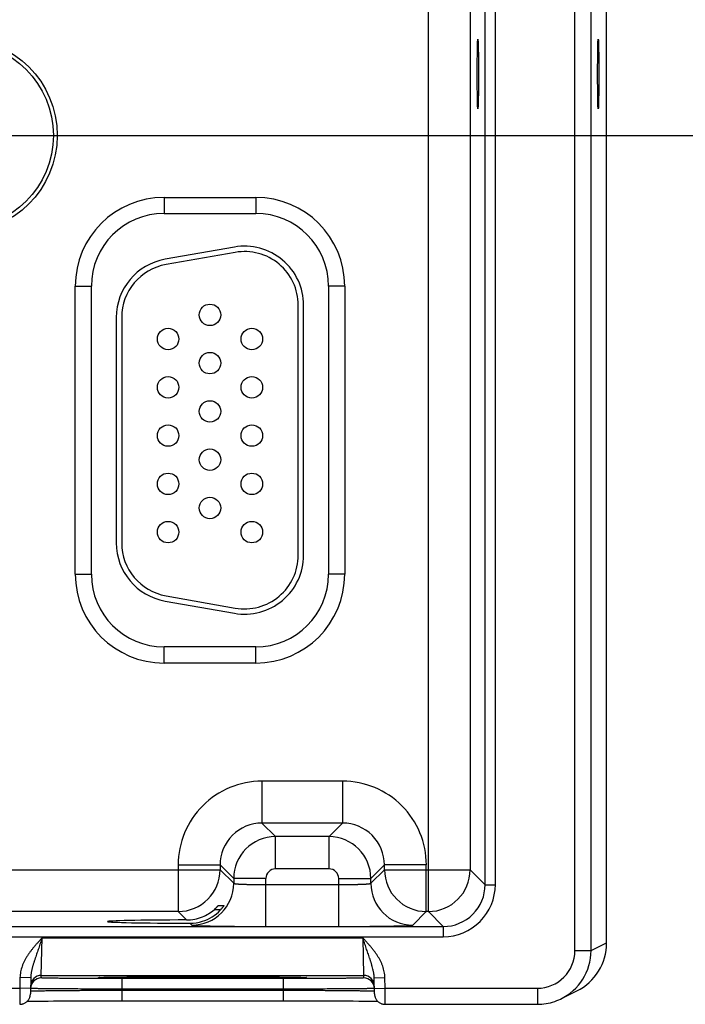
# Model space of a CAD drawing. Header units: inches. Extents: x 0 to 34, y 0 to 22.
# Tile 26 of 78: x 12.9 to 14.2, y 13.2 to 15.1. Entities that reach past the tile are written whole.
import ezdxf

# ---------------------------------------------------------------- set-up
doc = ezdxf.new("R2010")
doc.units = ezdxf.units.IN
doc.header["$LTSCALE"] = 1.87
doc.header["$MEASUREMENT"] = 0
doc.layers.get('0').update_dxf_attribs({"linetype": 'CONTINUOUS'})
doc.layers.add('DIMENSIONS', color=7, linetype='CONTINUOUS')
doc.styles.get("Standard").update_dxf_attribs({"font": 'txt', "width": 0.8})
doc.dimstyles.new('DIMSTYLE_1', dxfattribs={"dimtxt": 0.15625, "dimasz": 0.1875, "dimexe": 0.125, "dimexo": 0.0625, "dimgap": 0.09, "dimtad": 0, "dimtih": 1, "dimtoh": 1, "dimzin": 4, "dimdsep": 46, "dimtxsty": 'STANDARD', "dimblk": 'CLOSED', "dimblk1": 'CLOSED', "dimblk2": 'CLOSED', "dimcen": 0.09, "dimadec": 0, "dimazin": 0, "dimtfac": 1, "dimtofl": 0, "dimtmove": 0, "dimatfit": 3, "dimldrblk": 'CLOSED', "dimfxl": 1, "dimtolj": 1, "dimtzin": 4, "dimarcsym": 0})

# ---------------------------------------------------------------- blocks, each defined once
blk = doc.blocks.new('*D3')
at = {"layer": 'DIMENSIONS', "color": 2, "linetype": 'CONTINUOUS'}
blk.add_line((12.8365, 14.9001), (12.8365, 17.3582), dxfattribs=at)
at = {"layer": 'DIMENSIONS', "color": 2, "linetype": 'CONTINUOUS', "insert": (12.7584, 17.4363), "char_height": 0.15625, "width": 1.53125, "attachment_point": 1, "rotation": 90, "line_spacing_factor": 0.9}
blk.add_mtext('5.81{\\Ftxt.shx;\\W1.000000;\\H0.156250; }[147,6]', dxfattribs=at)
blk = doc.blocks.new('_CLOSED')
at = {"color": 0, "linetype": 'BYBLOCK'}
for p, q in [((0, 0), (-1, 0.1667)), ((-1, 0.1667), (-1, -0.1667)), ((-1, -0.1667), (0, 0)), ((-1, 0), (0, 0))]:
    blk.add_line(p, q, dxfattribs=at)
blk = doc.blocks.new('*D18')
at = {"layer": 'DIMENSIONS', "color": 2, "linetype": 'CONTINUOUS'}
blk.add_line((12.899, 14.8376), (14.8719, 14.8376), dxfattribs=at)
at = {"layer": 'DIMENSIONS', "color": 2, "linetype": 'CONTINUOUS', "insert": (14.95, 14.9157), "char_height": 0.15625, "width": 1.40625, "attachment_point": 1, "rotation": 0, "line_spacing_factor": 0.9}
blk.add_mtext('1.83{\\Ftxt.shx;\\W1.000000;\\H0.156250; }[46,6]', dxfattribs=at)

msp = doc.modelspace()

# ---------------------------------------------------------------- linework, layer by layer
at = {"color": 7, "linetype": 'CONTINUOUS'}
for p, q in [((13.9815, 13.3179), (13.9815, 16.5863)), ((14.0115, 13.3179), (14.0115, 16.5863)), ((14.0405, 13.3323), (14.0405, 16.5719)), ((13.7084, 13.3908), (13.7084, 16.5135)), ((13.8142, 13.4409), (13.8142, 16.4633)), ((13.8332, 13.4409), (13.8332, 16.4633)), ((13.7863, 16.4355), (13.7863, 13.4687)), ((13.216, 14.7221), (13.387, 14.7221)), ((13.216, 14.7221), (13.216, 14.6921)), ((13.387, 14.7221), (13.387, 14.6921)), ((13.216, 14.6921), (13.387, 14.6921)), ((13.3469, 14.6294), (13.2179, 14.6067)), ((13.3486, 14.6196), (13.2196, 14.5968)), ((13.0505, 14.5566), (13.0805, 14.5566)), ((13.0505, 14.0196), (13.0505, 14.5566)), ((13.0805, 14.0196), (13.0805, 14.5566)), ((13.5525, 14.5566), (13.5225, 14.5566)), ((13.5225, 14.5566), (13.5225, 14.0196)), ((13.5525, 14.5566), (13.5525, 14.0196)), ((13.466, 14.0551), (13.466, 14.5211)), ((13.476, 14.0551), (13.476, 14.5211)), ((13.127, 14.4984), (13.127, 14.0779)), ((13.137, 14.4984), (13.137, 14.0779)), ((13.0505, 14.0196), (13.0805, 14.0196)), ((13.5525, 14.0196), (13.5225, 14.0196)), ((13.2179, 13.9695), (13.3469, 13.9468)), ((13.2196, 13.9794), (13.3486, 13.9566)), ((13.387, 13.8841), (13.216, 13.8841)), ((13.216, 13.8541), (13.216, 13.8841)), ((13.387, 13.8541), (13.387, 13.8841)), ((13.387, 13.8541), (13.216, 13.8541)), ((13.5486, 13.6337), (13.3983, 13.6337)), ((13.3983, 13.6337), (13.3983, 13.5558)), ((13.5486, 13.6337), (13.5486, 13.5558)), ((13.5486, 13.5558), (13.3983, 13.5558)), ((13.3983, 13.5558), (13.4237, 13.5304)), ((13.5486, 13.5558), (13.5233, 13.5304)), ((13.5233, 13.5304), (13.4237, 13.5304)), ((13.4237, 13.4704), (13.4237, 13.5304)), ((13.5233, 13.4704), (13.5233, 13.5304)), ((13.2424, 13.4778), (13.3203, 13.4778)), ((13.2424, 13.4778), (13.2424, 13.3908)), ((13.3203, 13.4778), (13.3457, 13.4524)), ((13.3203, 13.4778), (13.3203, 13.4687)), ((13.6266, 13.4778), (13.6013, 13.4524)), ((13.7046, 13.4778), (13.6266, 13.4778)), ((13.6266, 13.4687), (13.6266, 13.4778)), ((13.7046, 13.3908), (13.7046, 13.4778)), ((12.6966, 13.4687), (13.3203, 13.4687)), ((13.3203, 13.4687), (13.3457, 13.4434)), ((13.5233, 13.4704), (13.4237, 13.4704)), ((13.6013, 13.4434), (13.6266, 13.4687)), ((13.6266, 13.4687), (13.7863, 13.4687)), ((13.7863, 13.4687), (13.8142, 13.4409)), ((13.4057, 13.4524), (13.3457, 13.4524)), ((13.3457, 13.4524), (13.3457, 13.4434)), ((13.4057, 13.363), (13.4057, 13.4524)), ((13.4057, 13.441), (13.5413, 13.441)), ((13.5413, 13.4524), (13.6013, 13.4524)), ((13.5413, 13.363), (13.5413, 13.4524)), ((13.6013, 13.4434), (13.6013, 13.4524)), ((13.8142, 13.4409), (13.8332, 13.4409)), ((13.3171, 13.402), (13.3274, 13.402)), ((13.2424, 13.3908), (12.7746, 13.3908)), ((13.2424, 13.3908), (13.258, 13.3752)), ((13.3214, 13.3942), (13.3091, 13.3942)), ((13.6793, 13.3654), (13.7046, 13.3908)), ((13.7084, 13.3908), (13.7046, 13.3908)), ((13.7084, 13.3908), (13.7362, 13.3629)), ((10.066, 13.3629), (13.7362, 13.3629)), ((13.2641, 13.369), (13.2677, 13.3654)), ((13.4057, 13.363), (13.5413, 13.363)), ((13.7362, 13.3629), (13.7362, 13.3439)), ((10.066, 13.3439), (13.7362, 13.3439)), ((12.9873, 13.2718), (12.9888, 13.3418)), ((12.9888, 13.3418), (13.5862, 13.3418)), ((13.5862, 13.3418), (13.5877, 13.2718)), ((14.0115, 13.3179), (14.0405, 13.3324)), ((13.9815, 13.3179), (14.0115, 13.3179)), ((12.9872, 13.2671), (12.9873, 13.2718)), ((12.9873, 13.2718), (13.5877, 13.2718)), ((13.5877, 13.2718), (13.5878, 13.2671)), ((12.9475, 13.2676), (12.9472, 13.2479)), ((12.9675, 13.2673), (12.9475, 13.2676)), ((12.9675, 13.2673), (12.967, 13.2375)), ((13.0961, 13.2679), (13.0961, 13.2679)), ((13.0961, 13.2679), (13.0963, 13.2679)), ((13.0963, 13.2679), (13.0965, 13.2679)), ((13.0969, 13.2679), (13.0974, 13.2679)), ((13.0974, 13.2679), (13.0981, 13.268)), ((13.0981, 13.268), (13.0989, 13.268)), ((13.0989, 13.268), (13.1001, 13.268)), ((13.1001, 13.268), (13.1021, 13.2681)), ((13.1021, 13.2681), (13.1047, 13.2682)), ((13.1047, 13.2682), (13.1076, 13.2682)), ((13.1076, 13.2682), (13.1111, 13.2683)), ((13.1111, 13.2683), (13.1155, 13.2684)), ((13.1155, 13.2684), (13.1209, 13.2685)), ((13.1209, 13.2685), (13.1274, 13.2686)), ((13.1274, 13.2686), (13.133, 13.2686)), ((13.133, 13.2686), (13.1395, 13.2687)), ((13.4379, 13.2658), (13.1371, 13.2658)), ((13.1371, 13.2658), (13.1371, 13.2461)), ((13.1395, 13.2687), (13.1468, 13.2688)), ((13.1468, 13.2688), (13.1555, 13.2689)), ((13.1555, 13.2689), (13.166, 13.2689)), ((13.166, 13.2689), (13.1745, 13.269)), ((13.1745, 13.269), (13.1845, 13.2691)), ((13.1845, 13.2691), (13.1958, 13.2691)), ((13.1958, 13.2691), (13.2081, 13.2692)), ((13.2081, 13.2692), (13.2208, 13.2692)), ((13.2208, 13.2692), (13.2338, 13.2692)), ((13.2338, 13.2692), (13.247, 13.2693)), ((13.247, 13.2693), (13.2605, 13.2693)), ((13.2605, 13.2693), (13.2741, 13.2693)), ((13.2741, 13.2693), (13.2875, 13.2693)), ((13.2875, 13.2693), (13.3009, 13.2693)), ((13.3009, 13.2693), (13.3145, 13.2693)), ((13.3145, 13.2693), (13.328, 13.2693)), ((13.328, 13.2693), (13.3412, 13.2692)), ((13.3412, 13.2692), (13.3542, 13.2692)), ((13.3542, 13.2692), (13.3669, 13.2692)), ((13.3669, 13.2692), (13.3791, 13.2691)), ((13.3791, 13.2691), (13.3909, 13.2691)), ((13.3909, 13.2691), (13.4022, 13.269)), ((13.4022, 13.269), (13.412, 13.2689)), ((13.412, 13.2689), (13.4204, 13.2689)), ((13.4204, 13.2689), (13.4308, 13.2688)), ((13.4308, 13.2688), (13.4392, 13.2687)), ((13.4379, 13.2658), (13.4379, 13.2461)), ((13.4392, 13.2687), (13.4461, 13.2686)), ((13.4461, 13.2686), (13.4518, 13.2685)), ((13.4518, 13.2685), (13.4566, 13.2684)), ((13.4566, 13.2684), (13.4618, 13.2684)), ((13.4618, 13.2684), (13.4659, 13.2683)), ((13.4659, 13.2683), (13.4693, 13.2682)), ((13.4693, 13.2682), (13.472, 13.2681)), ((13.472, 13.2681), (13.4741, 13.2681)), ((13.4741, 13.2681), (13.4758, 13.268)), ((13.4758, 13.268), (13.4767, 13.268)), ((13.4767, 13.268), (13.4775, 13.2679)), ((13.4775, 13.2679), (13.4779, 13.2679)), ((13.4779, 13.2679), (13.4783, 13.2679)), ((13.4783, 13.2679), (13.4785, 13.2679)), ((13.4785, 13.2679), (13.4787, 13.2679)), ((13.6075, 13.2673), (13.6275, 13.2676)), ((13.608, 13.2375), (13.6075, 13.2673)), ((13.6278, 13.2479), (13.6275, 13.2676)), ((12.6978, 13.2479), (12.9472, 13.2479)), ((12.9472, 13.2479), (12.947, 13.2179)), ((12.9672, 13.2475), (12.9472, 13.2479)), ((12.9671, 13.2425), (12.9672, 13.2426)), ((12.9673, 13.2474), (12.9672, 13.2474)), ((13.4379, 13.2461), (13.1371, 13.2461)), ((13.1371, 13.2442), (13.1371, 13.2461)), ((13.1371, 13.2442), (13.4379, 13.2442)), ((13.1371, 13.2442), (13.1371, 13.2246)), ((13.4379, 13.2442), (13.4379, 13.2461)), ((13.4379, 13.2442), (13.4379, 13.2246)), ((13.6078, 13.2474), (13.6077, 13.2474)), ((13.6078, 13.2475), (13.6278, 13.2479)), ((13.6078, 13.2426), (13.6079, 13.2425)), ((13.6278, 13.2479), (13.9115, 13.2479)), ((13.628, 13.2179), (13.6278, 13.2479)), ((13.9115, 13.2479), (13.9115, 13.2179)), ((13.9562, 13.2284), (13.9852, 13.2429)), ((12.9609, 13.2235), (12.9642, 13.2236)), ((12.9642, 13.2236), (12.9686, 13.2237)), ((12.9686, 13.2237), (12.973, 13.2237)), ((12.973, 13.2237), (12.9782, 13.2238)), ((12.9782, 13.2238), (12.9844, 13.2239)), ((12.9844, 13.2239), (12.9915, 13.224)), ((12.9915, 13.224), (13, 13.224)), ((13, 13.224), (13.0101, 13.2241)), ((13.0101, 13.2241), (13.0189, 13.2242)), ((13.0189, 13.2242), (13.0289, 13.2243)), ((13.0289, 13.2243), (13.0405, 13.2243)), ((13.0405, 13.2243), (13.0542, 13.2244)), ((13.0542, 13.2244), (13.065, 13.2244)), ((13.065, 13.2244), (13.0774, 13.2245)), ((13.0774, 13.2245), (13.0906, 13.2245)), ((13.0906, 13.2245), (13.1037, 13.2245)), ((13.1037, 13.2245), (13.1171, 13.2245)), ((13.1171, 13.2245), (13.1306, 13.2246)), ((13.1306, 13.2246), (13.4379, 13.2246)), ((13.4379, 13.2246), (13.4511, 13.2245)), ((13.4511, 13.2245), (13.4645, 13.2245)), ((13.4645, 13.2245), (13.4778, 13.2245)), ((13.4778, 13.2245), (13.4908, 13.2245)), ((13.4908, 13.2245), (13.5036, 13.2244)), ((13.5036, 13.2244), (13.5161, 13.2244)), ((13.5161, 13.2244), (13.5281, 13.2244)), ((13.5281, 13.2244), (13.5398, 13.2243)), ((13.5398, 13.2243), (13.5505, 13.2242)), ((13.5505, 13.2242), (13.56, 13.2242)), ((13.56, 13.2242), (13.5681, 13.2241)), ((13.5681, 13.2241), (13.5787, 13.224)), ((13.5787, 13.224), (13.5876, 13.2239)), ((13.5876, 13.2239), (13.5949, 13.2238)), ((13.5949, 13.2238), (13.6008, 13.2237)), ((13.6008, 13.2237), (13.6056, 13.2237)), ((13.6056, 13.2237), (13.6097, 13.2236)), ((13.6097, 13.2236), (13.613, 13.2235)), ((13.613, 13.2235), (13.6141, 13.2235)), ((13.628, 13.2179), (13.9115, 13.2179))]:
    msp.add_line(p, q, dxfattribs=at)
for points in [[(13.096, 13.2678), (13.096, 13.2678), (13.0961, 13.2679)], [(13.0965, 13.2679), (13.0968, 13.2679), (13.0969, 13.2679)], [(13.4787, 13.2679), (13.4789, 13.2679), (13.4789, 13.2679), (13.4789, 13.2678), (13.479, 13.2678)], [(12.947, 13.2179), (12.9477, 13.2179), (12.9489, 13.218), (12.9501, 13.2181), (12.9513, 13.2183), (12.9525, 13.2186), (12.9536, 13.219), (12.9548, 13.2194), (12.9559, 13.2199), (12.9569, 13.2205), (12.958, 13.2211), (12.959, 13.2218), (12.9599, 13.2226), (12.9608, 13.2234), (12.9617, 13.2243), (12.9625, 13.2252), (12.9632, 13.2262), (12.9639, 13.2272), (12.9645, 13.2282), (12.9651, 13.2293), (12.9656, 13.2304), (12.966, 13.2316), (12.9663, 13.2327), (12.9666, 13.2339), (12.9668, 13.2351), (12.9669, 13.2363), (12.967, 13.2375)], [(13.608, 13.2375), (13.608, 13.2363), (13.6082, 13.2351), (13.6084, 13.2339), (13.6087, 13.2327), (13.609, 13.2316), (13.6094, 13.2304), (13.6099, 13.2293), (13.6105, 13.2282), (13.6111, 13.2272), (13.6118, 13.2262), (13.6125, 13.2252), (13.6133, 13.2243), (13.6142, 13.2234), (13.6151, 13.2226), (13.616, 13.2218), (13.617, 13.2211), (13.6181, 13.2205), (13.6191, 13.2199), (13.6202, 13.2194), (13.6214, 13.219), (13.6225, 13.2186), (13.6237, 13.2183), (13.6249, 13.2181), (13.6261, 13.218), (13.6273, 13.2179), (13.628, 13.2179)], [(13.9115, 13.2179), (13.9154, 13.2179), (13.9196, 13.2182), (13.9237, 13.2186), (13.9278, 13.2192), (13.9319, 13.22), (13.9359, 13.2209), (13.9399, 13.222), (13.9438, 13.2232), (13.9477, 13.2247), (13.9516, 13.2262), (13.9547, 13.2277)]]:
    msp.add_lwpolyline(points, dxfattribs=at)
for centre, radius in [((12.8365, 14.8376), 0.1805), ((12.8365, 14.8376), 0.1734), ((13.3015, 14.5031), 0.02), ((13.2235, 14.4581), 0.02), ((13.3795, 14.4581), 0.02), ((13.3015, 14.4131), 0.02), ((13.2235, 14.3681), 0.02), ((13.3795, 14.3681), 0.02), ((13.3015, 14.3231), 0.02), ((13.2235, 14.2781), 0.02), ((13.3795, 14.2781), 0.02), ((13.3015, 14.2331), 0.02), ((13.2235, 14.1881), 0.02), ((13.3795, 14.1881), 0.02), ((13.3015, 14.1431), 0.02), ((13.2235, 14.0981), 0.02), ((13.3795, 14.0981), 0.02)]:
    msp.add_circle(centre, radius, dxfattribs=at)
for centre, radius, start, end in [((13.216, 14.5566), 0.1655, 90, 180), ((13.387, 14.5566), 0.1655, 0, 90), ((13.216, 14.5566), 0.1355, 90, 180), ((13.387, 14.5566), 0.1355, 0, 90), ((13.366, 14.5211), 0.11, 0, 100), ((13.366, 14.5211), 0.1, 0, 100), ((13.237, 14.4984), 0.11, 100, 180), ((13.237, 14.4984), 0.1, 100, 180), ((13.237, 14.0779), 0.11, 180, 260), ((13.237, 14.0779), 0.1, 180, 260), ((13.366, 14.0551), 0.11, 260, 360), ((13.366, 14.0551), 0.1, 260, 360), ((13.216, 14.0196), 0.1655, 180, 270), ((13.216, 14.0196), 0.1355, 180, 270), ((13.387, 14.0196), 0.1655, 270, 360), ((13.387, 14.0196), 0.1355, 270, 360), ((13.3983, 13.4778), 0.156, 89.9963, 180.0037), ((13.5487, 13.4778), 0.156, 359.9963, 90.0037), ((13.3983, 13.4778), 0.0779, 89.9712, 180.0288), ((13.5487, 13.4778), 0.0779, 359.9712, 90.0288), ((13.4237, 13.4524), 0.078, 90.0153, 179.9847), ((13.5233, 13.4524), 0.078, 0.0153, 89.9847), ((13.2423, 13.4688), 0.078, 270.0209, 359.9791), ((13.4237, 13.4524), 0.018, 89.9962, 180.0037), ((13.5233, 13.4524), 0.018, 359.9962, 90.0037), ((13.7047, 13.4688), 0.078, 180.0209, 269.9791), ((13.7083, 13.4688), 0.078, 270.0209, 359.9791), ((13.2677, 13.4434), 0.078, 270.0209, 359.9791), ((13.6793, 13.4434), 0.078, 180.0209, 269.9791), ((13.7362, 13.4409), 0.097, 269.9969, 0.0031), ((13.7362, 13.4409), 0.078, 269.9906, 0.0094), ((13.2577, 13.4537), 0.0786, 270.1847, 292.2821), ((13.2577, 13.4538), 0.0786, 292.2666, 310.7845), ((13.2643, 13.4464), 0.0774, 287.4724, 316.8221), ((13.2643, 13.4465), 0.0774, 269.8558, 287.4495), ((13.9405, 13.3324), 0.1, 296.5598, 359.9885), ((13.9115, 13.3179), 0.07, 269.9981, 359.9944), ((13.9115, 13.3179), 0.1, 295.5898, 0.0013), ((12.9873, 13.2518), 0.02, 89.9987, 178.9988), ((13.5877, 13.2518), 0.02, 1.0012, 90.0013), ((12.9872, 13.2471), 0.02, 89.9987, 178.7553), ((13.1006, 13.1872), 0.0808, 93.1152, 93.2829), ((13.4743, 13.1852), 0.0828, 86.7202, 86.8828), ((13.5878, 13.2471), 0.02, 1.2447, 90.0013), ((12.9872, 13.2471), 0.02, 178.7564, 179), ((13.5878, 13.2471), 0.02, 1, 1.2436)]:
    msp.add_arc(centre, radius, start, end, dxfattribs=at)
for centre in [(13.8006, 14.9521), (14.0249, 14.9521)]:
    msp.add_ellipse(centre, major_axis=(0, 0.065), ratio=0.017455, dxfattribs=at)
msp.add_ellipse((13.2875, 13.3721), major_axis=(0.1771, 0), ratio=0.017455, start_param=1.73829, end_param=4.579802, dxfattribs=at)
for points, knots in [([(13.3457, 13.4434), (13.3457, 13.4433), (13.3458, 13.4433), (13.3458, 13.4433), (13.3458, 13.4433), (13.3459, 13.4432), (13.346, 13.4432), (13.3461, 13.4431), (13.3463, 13.4431), (13.3465, 13.443), (13.3468, 13.443), (13.3471, 13.4429), (13.3474, 13.4428), (13.3479, 13.4428), (13.3486, 13.4427), (13.3495, 13.4426), (13.3506, 13.4425), (13.3518, 13.4424), (13.3532, 13.4422), (13.3546, 13.4421), (13.3568, 13.442), (13.3598, 13.4419), (13.3638, 13.4417), (13.3673, 13.4416), (13.3703, 13.4415), (13.3736, 13.4414), (13.3778, 13.4413), (13.3831, 13.4412), (13.3885, 13.4411), (13.3942, 13.441), (13.3999, 13.441), (13.4038, 13.441), (13.4057, 13.441)], [0, 0, 0, 0, 0.001207, 0.001962, 0.002834, 0.003831, 0.004957, 0.007611, 0.010816, 0.014578, 0.018902, 0.023789, 0.02924, 0.035253, 0.048956, 0.064876, 0.08298, 0.10323, 0.12558, 0.149981, 0.176376, 0.234901, 0.300614, 0.372902, 0.411302, 0.451089, 0.534442, 0.622179, 0.713474, 0.807469, 0.903279, 1, 1, 1, 1]), ([(13.5413, 13.441), (13.5432, 13.441), (13.5471, 13.441), (13.5528, 13.441), (13.5585, 13.4411), (13.5639, 13.4412), (13.5692, 13.4413), (13.5734, 13.4414), (13.5767, 13.4415), (13.5797, 13.4416), (13.5832, 13.4417), (13.5871, 13.4419), (13.5902, 13.442), (13.5923, 13.4421), (13.5938, 13.4422), (13.5952, 13.4424), (13.5964, 13.4425), (13.5974, 13.4426), (13.5984, 13.4427), (13.5991, 13.4428), (13.5996, 13.4428), (13.5999, 13.4429), (13.6002, 13.443), (13.6005, 13.443), (13.6007, 13.4431), (13.6009, 13.4431), (13.601, 13.4432), (13.6011, 13.4432), (13.6011, 13.4433), (13.6012, 13.4433), (13.6012, 13.4433), (13.6013, 13.4433), (13.6013, 13.4434)], [0, 0, 0, 0, 0.096721, 0.192531, 0.286526, 0.377821, 0.465558, 0.548911, 0.588698, 0.627098, 0.699386, 0.765099, 0.823624, 0.850019, 0.87442, 0.89677, 0.91702, 0.935124, 0.951044, 0.964747, 0.97076, 0.976211, 0.981098, 0.985422, 0.989184, 0.992389, 0.995043, 0.996169, 0.997166, 0.998038, 0.998793, 1, 1, 1, 1]), ([(13.3091, 13.3942), (13.3095, 13.3947), (13.3103, 13.3953), (13.3112, 13.3962), (13.3119, 13.3968), (13.3125, 13.3974), (13.3132, 13.398), (13.3138, 13.3986), (13.3144, 13.3992), (13.3149, 13.3998), (13.3153, 13.4002), (13.3156, 13.4005), (13.3159, 13.4007), (13.3161, 13.401), (13.3163, 13.4012), (13.3164, 13.4013), (13.3166, 13.4015), (13.3167, 13.4016), (13.3168, 13.4017), (13.3169, 13.4018), (13.3169, 13.4019), (13.317, 13.4019), (13.317, 13.4019), (13.317, 13.4019), (13.3171, 13.402), (13.3171, 13.402), (13.3171, 13.402), (13.3171, 13.402), (13.3171, 13.402)], [0, 0, 0, 0, 0.173386, 0.258564, 0.342266, 0.424088, 0.503565, 0.580166, 0.653275, 0.722177, 0.786042, 0.81579, 0.843905, 0.870245, 0.894656, 0.916976, 0.937034, 0.954652, 0.969646, 0.976103, 0.981836, 0.986824, 0.991045, 0.994481, 0.997117, 0.998946, 0.999564, 1, 1, 1, 1]), ([(13.3274, 13.402), (13.3274, 13.402), (13.3274, 13.402), (13.3274, 13.402), (13.3274, 13.402), (13.3274, 13.402), (13.3274, 13.402), (13.3274, 13.4019), (13.3274, 13.4019), (13.3274, 13.4019), (13.3273, 13.4019), (13.3273, 13.4019), (13.3273, 13.4018), (13.3273, 13.4018), (13.3272, 13.4017), (13.3272, 13.4016), (13.3272, 13.4016), (13.3271, 13.4015), (13.327, 13.4013), (13.3268, 13.4011), (13.3266, 13.4007), (13.3262, 13.4002), (13.3259, 13.3997), (13.3254, 13.3991), (13.3249, 13.3984), (13.3244, 13.3978), (13.3239, 13.3971), (13.3233, 13.3964), (13.3227, 13.3957), (13.3218, 13.3947), (13.3212, 13.394), (13.3207, 13.3935)], [0, 0, 0, 0, 0.000303, 0.000605, 0.001019, 0.001592, 0.002342, 0.003275, 0.004395, 0.005701, 0.00887, 0.012775, 0.017404, 0.022743, 0.028778, 0.035491, 0.042867, 0.050889, 0.068805, 0.089102, 0.136306, 0.191455, 0.253565, 0.321727, 0.395112, 0.472966, 0.554606, 0.639419, 0.726847, 0.816388, 1, 1, 1, 1]), ([(13.2677, 13.3654), (13.2677, 13.3654), (13.2677, 13.3654), (13.2678, 13.3653), (13.2678, 13.3653), (13.2679, 13.3653), (13.268, 13.3653), (13.2681, 13.3652), (13.2683, 13.3652), (13.2686, 13.3651), (13.2691, 13.3651), (13.2696, 13.365), (13.2701, 13.365), (13.2708, 13.3649), (13.2716, 13.3649), (13.2724, 13.3648), (13.2733, 13.3647), (13.2746, 13.3647), (13.2765, 13.3646), (13.279, 13.3645), (13.2818, 13.3644), (13.2849, 13.3643), (13.2883, 13.3642), (13.2919, 13.3641), (13.2958, 13.364), (13.3, 13.3639), (13.3044, 13.3638), (13.3108, 13.3637), (13.3192, 13.3635), (13.33, 13.3634), (13.3415, 13.3633), (13.3536, 13.3632), (13.3662, 13.3631), (13.3792, 13.3631), (13.3924, 13.363), (13.4012, 13.363), (13.4057, 13.363)], [0, 0, 0, 0, 0.000163, 0.000356, 0.000838, 0.001455, 0.002212, 0.003109, 0.00415, 0.006665, 0.00976, 0.013432, 0.017681, 0.022505, 0.027903, 0.033872, 0.04041, 0.047512, 0.063391, 0.081469, 0.101707, 0.124062, 0.14848, 0.174901, 0.203262, 0.233502, 0.265548, 0.299322, 0.371734, 0.450067, 0.533574, 0.621478, 0.712943, 0.807113, 0.9031, 1, 1, 1, 1]), ([(13.5413, 13.363), (13.5457, 13.363), (13.5546, 13.363), (13.5678, 13.3631), (13.5808, 13.3631), (13.5934, 13.3632), (13.6055, 13.3633), (13.617, 13.3634), (13.6277, 13.3635), (13.6362, 13.3637), (13.6426, 13.3638), (13.647, 13.3639), (13.6512, 13.364), (13.6551, 13.3641), (13.6587, 13.3642), (13.6621, 13.3643), (13.6652, 13.3644), (13.668, 13.3645), (13.6705, 13.3646), (13.6723, 13.3647), (13.6737, 13.3647), (13.6746, 13.3648), (13.6754, 13.3649), (13.6762, 13.3649), (13.6768, 13.365), (13.6774, 13.365), (13.6779, 13.3651), (13.6783, 13.3651), (13.6786, 13.3652), (13.6788, 13.3652), (13.679, 13.3653), (13.6791, 13.3653), (13.6792, 13.3653), (13.6792, 13.3653), (13.6792, 13.3654), (13.6792, 13.3654), (13.6793, 13.3654)], [0, 0, 0, 0, 0.0969, 0.192887, 0.287057, 0.378522, 0.466426, 0.549933, 0.628266, 0.700678, 0.734452, 0.766498, 0.796738, 0.825099, 0.85152, 0.875938, 0.898293, 0.918531, 0.936609, 0.952488, 0.95959, 0.966128, 0.972097, 0.977495, 0.982319, 0.986568, 0.99024, 0.993335, 0.99585, 0.996891, 0.997788, 0.998545, 0.999162, 0.999644, 0.999837, 1, 1, 1, 1]), ([(12.9888, 13.3418), (12.9876, 13.3404), (12.9857, 13.3384), (12.9833, 13.3358), (12.9809, 13.3331), (12.9778, 13.3297), (12.9743, 13.3256), (12.9708, 13.3214), (12.9675, 13.3172), (12.9648, 13.3135), (12.9628, 13.3105), (12.9613, 13.3083), (12.9598, 13.306), (12.9584, 13.3036), (12.9571, 13.3013), (12.9559, 13.2988), (12.9547, 13.2964), (12.9536, 13.2939), (12.9525, 13.2914), (12.9512, 13.288), (12.9499, 13.2837), (12.9486, 13.2784), (12.9478, 13.2731), (12.9476, 13.2694), (12.9475, 13.2676)], [0, 0, 0, 0, 0.062502, 0.093753, 0.125005, 0.187507, 0.25001, 0.312513, 0.375016, 0.437518, 0.46877, 0.500023, 0.531275, 0.562527, 0.59378, 0.625032, 0.656284, 0.687536, 0.718788, 0.75004, 0.812534, 0.875025, 0.937514, 1, 1, 1, 1]), ([(12.9888, 13.3418), (12.9883, 13.3402), (12.9872, 13.337), (12.9856, 13.3322), (12.984, 13.3275), (12.9824, 13.3227), (12.9808, 13.318), (12.9792, 13.3134), (12.9776, 13.3088), (12.9763, 13.3049), (12.9753, 13.3019), (12.9746, 13.2996), (12.9738, 13.2973), (12.9731, 13.295), (12.9724, 13.2927), (12.9717, 13.2905), (12.9711, 13.2882), (12.9705, 13.2859), (12.9699, 13.2836), (12.9694, 13.2813), (12.9689, 13.279), (12.9684, 13.2767), (12.9681, 13.2744), (12.9677, 13.2712), (12.9675, 13.2689), (12.9675, 13.2673)], [0, 0, 0, 0, 0.064934, 0.129755, 0.194354, 0.258635, 0.322517, 0.385939, 0.448866, 0.511285, 0.54231, 0.573219, 0.604018, 0.634715, 0.665319, 0.695844, 0.726302, 0.756707, 0.787075, 0.817423, 0.847767, 0.878122, 0.908508, 0.93894, 1, 1, 1, 1]), ([(13.6275, 13.2676), (13.6274, 13.2685), (13.6274, 13.2703), (13.6271, 13.274), (13.6264, 13.2784), (13.6251, 13.2837), (13.6235, 13.2889), (13.6215, 13.2939), (13.6192, 13.2989), (13.6166, 13.3036), (13.6137, 13.3083), (13.6107, 13.3128), (13.6075, 13.3172), (13.6042, 13.3214), (13.6007, 13.3256), (13.5971, 13.3297), (13.5941, 13.3331), (13.5917, 13.3358), (13.5892, 13.3384), (13.5874, 13.3404), (13.5862, 13.3418)], [0, 0, 0, 0, 0.031251, 0.062503, 0.124993, 0.187485, 0.249979, 0.312476, 0.374974, 0.437473, 0.499974, 0.562476, 0.624979, 0.687483, 0.749987, 0.81249, 0.874994, 0.906246, 0.937497, 1, 1, 1, 1]), ([(13.6075, 13.2673), (13.6074, 13.2681), (13.6074, 13.2697), (13.6071, 13.2728), (13.6067, 13.2759), (13.6061, 13.279), (13.6055, 13.2821), (13.6045, 13.2859), (13.6035, 13.2897), (13.6026, 13.2927), (13.6019, 13.295), (13.6012, 13.2973), (13.6004, 13.2996), (13.5997, 13.3019), (13.5987, 13.3049), (13.5974, 13.3088), (13.5958, 13.3134), (13.5942, 13.318), (13.5926, 13.3227), (13.591, 13.3275), (13.5894, 13.3322), (13.5878, 13.337), (13.5867, 13.3402), (13.5862, 13.3418)], [0, 0, 0, 0, 0.030581, 0.061074, 0.121881, 0.152241, 0.182584, 0.243295, 0.304158, 0.334683, 0.365287, 0.395983, 0.426782, 0.45769, 0.488715, 0.551135, 0.614062, 0.677484, 0.741365, 0.805647, 0.870246, 0.935066, 1, 1, 1, 1]), ([(13.1371, 13.2658), (13.1322, 13.2658), (13.1225, 13.2658), (13.108, 13.2658), (13.0937, 13.2658), (13.0799, 13.2659), (13.0667, 13.2659), (13.0541, 13.266), (13.0441, 13.2661), (13.0365, 13.2661), (13.0312, 13.2662), (13.0261, 13.2662), (13.0213, 13.2663), (13.0168, 13.2663), (13.0125, 13.2664), (13.0086, 13.2664), (13.005, 13.2665), (13.0017, 13.2665), (12.9987, 13.2666), (12.9964, 13.2666), (12.9948, 13.2667), (12.9936, 13.2667), (12.9926, 13.2667), (12.9917, 13.2668), (12.9908, 13.2668), (12.9901, 13.2668), (12.9894, 13.2669), (12.9888, 13.2669), (12.9883, 13.2669), (12.988, 13.267), (12.9877, 13.267), (12.9876, 13.267), (12.9875, 13.267), (12.9874, 13.267), (12.9873, 13.267), (12.9873, 13.267), (12.9872, 13.267), (12.9872, 13.2671), (12.9872, 13.2671), (12.9872, 13.2671), (12.9872, 13.2671), (12.9872, 13.2671), (12.9872, 13.2671)], [0, 0, 0, 0, 0.098017, 0.195091, 0.290285, 0.382681, 0.471394, 0.555561, 0.634378, 0.671538, 0.707078, 0.740917, 0.77297, 0.803158, 0.831411, 0.857662, 0.881847, 0.903903, 0.923783, 0.941441, 0.949423, 0.956832, 0.963664, 0.969916, 0.975584, 0.980666, 0.985158, 0.989057, 0.992361, 0.995068, 0.996198, 0.997178, 0.998009, 0.998692, 0.998978, 0.999228, 0.999441, 0.999619, 0.999761, 0.999819, 0.999869, 1, 1, 1, 1]), ([(13.2875, 13.2659), (13.2806, 13.2659), (13.2668, 13.2659), (13.2463, 13.266), (13.2263, 13.266), (13.207, 13.2661), (13.1914, 13.2662), (13.1795, 13.2662), (13.171, 13.2663), (13.1629, 13.2663), (13.1551, 13.2664), (13.1477, 13.2665), (13.1407, 13.2665), (13.1342, 13.2666), (13.128, 13.2667), (13.1224, 13.2667), (13.1172, 13.2668), (13.1125, 13.2669), (13.1083, 13.267), (13.1051, 13.2671), (13.1029, 13.2671), (13.1013, 13.2672), (13.1, 13.2672), (13.0987, 13.2672), (13.0978, 13.2673), (13.0971, 13.2673), (13.0967, 13.2673), (13.0962, 13.2674), (13.0958, 13.2674), (13.0955, 13.2674), (13.0951, 13.2674), (13.0949, 13.2674), (13.0946, 13.2675), (13.0944, 13.2675), (13.0943, 13.2675), (13.0942, 13.2675), (13.0941, 13.2675), (13.094, 13.2675), (13.094, 13.2676), (13.0939, 13.2676), (13.0939, 13.2676), (13.0938, 13.2676), (13.0938, 13.2676), (13.0938, 13.2676), (13.0938, 13.2676), (13.0938, 13.2676), (13.0938, 13.2676), (13.0938, 13.2676), (13.0938, 13.2676), (13.0938, 13.2676), (13.0938, 13.2677), (13.0938, 13.2677), (13.0939, 13.2677), (13.0939, 13.2677), (13.094, 13.2677), (13.094, 13.2677), (13.0941, 13.2677), (13.0943, 13.2677), (13.0945, 13.2678), (13.0947, 13.2678), (13.095, 13.2678), (13.0953, 13.2678), (13.0956, 13.2679), (13.0959, 13.2679), (13.096, 13.2679)], [0, 0, 0, 0, 0.106159, 0.21109, 0.313579, 0.412439, 0.506529, 0.551441, 0.594758, 0.636354, 0.676106, 0.713903, 0.749635, 0.783195, 0.814489, 0.843429, 0.869925, 0.893904, 0.915298, 0.934044, 0.942405, 0.950084, 0.957078, 0.96338, 0.968985, 0.971526, 0.97389, 0.976078, 0.97809, 0.979925, 0.981583, 0.983064, 0.984367, 0.985494, 0.985991, 0.986444, 0.986853, 0.987218, 0.987538, 0.987815, 0.988049, 0.988239, 0.988387, 0.988496, 0.988537, 0.988571, 0.988601, 0.988631, 0.988664, 0.988703, 0.988808, 0.988952, 0.989138, 0.989367, 0.989639, 0.989956, 0.990316, 0.991168, 0.992198, 0.993404, 0.994788, 0.996349, 0.998086, 1, 1, 1, 1]), ([(13.0962, 13.2679), (13.0965, 13.2679), (13.097, 13.2679), (13.0981, 13.268), (13.0998, 13.268), (13.1021, 13.2681), (13.1047, 13.2682), (13.1077, 13.2683), (13.111, 13.2683), (13.1147, 13.2684), (13.1203, 13.2685), (13.128, 13.2686), (13.1383, 13.2687), (13.1497, 13.2688), (13.1621, 13.2689), (13.1756, 13.269), (13.1952, 13.2691), (13.2212, 13.2692), (13.2538, 13.2693), (13.2762, 13.2693), (13.2875, 13.2693)], [0, 0, 0, 0, 0.003782, 0.008049, 0.018029, 0.029917, 0.04369, 0.059325, 0.076792, 0.096055, 0.117075, 0.164229, 0.217884, 0.277627, 0.342989, 0.413465, 0.488504, 0.64991, 0.822193, 1, 1, 1, 1]), ([(13.2875, 13.2693), (13.2988, 13.2693), (13.3212, 13.2693), (13.3538, 13.2692), (13.3798, 13.2691), (13.3994, 13.269), (13.4128, 13.2689), (13.4253, 13.2688), (13.4367, 13.2687), (13.4469, 13.2686), (13.4547, 13.2685), (13.4603, 13.2684), (13.464, 13.2683), (13.4673, 13.2683), (13.4703, 13.2682), (13.4729, 13.2681), (13.4752, 13.268), (13.4769, 13.268), (13.478, 13.2679), (13.4785, 13.2679), (13.4788, 13.2679)], [0, 0, 0, 0, 0.177808, 0.350092, 0.511499, 0.586539, 0.657015, 0.722377, 0.78212, 0.835774, 0.882928, 0.903948, 0.923209, 0.940677, 0.956312, 0.970085, 0.981972, 0.991951, 0.996218, 1, 1, 1, 1]), ([(13.479, 13.2679), (13.4791, 13.2679), (13.4794, 13.2679), (13.4797, 13.2678), (13.48, 13.2678), (13.4803, 13.2678), (13.4805, 13.2678), (13.4807, 13.2677), (13.4809, 13.2677), (13.481, 13.2677), (13.481, 13.2677), (13.4811, 13.2677), (13.4811, 13.2677), (13.4811, 13.2677), (13.4812, 13.2677), (13.4812, 13.2676), (13.4812, 13.2676), (13.4812, 13.2676), (13.4812, 13.2676), (13.4812, 13.2676), (13.4812, 13.2676), (13.4812, 13.2676), (13.4812, 13.2676), (13.4811, 13.2676), (13.4811, 13.2676), (13.4811, 13.2676), (13.481, 13.2676), (13.4809, 13.2675), (13.4809, 13.2675), (13.4808, 13.2675), (13.4807, 13.2675), (13.4806, 13.2675), (13.4804, 13.2675), (13.4801, 13.2674), (13.4798, 13.2674), (13.4795, 13.2674), (13.4792, 13.2674), (13.4788, 13.2674), (13.4783, 13.2673), (13.4779, 13.2673), (13.4772, 13.2673), (13.4762, 13.2672), (13.475, 13.2672), (13.4736, 13.2672), (13.4721, 13.2671), (13.4699, 13.2671), (13.4667, 13.267), (13.4625, 13.2669), (13.4578, 13.2668), (13.4526, 13.2667), (13.447, 13.2667), (13.4408, 13.2666), (13.4343, 13.2665), (13.4273, 13.2665), (13.4199, 13.2664), (13.4121, 13.2663), (13.4039, 13.2663), (13.3955, 13.2662), (13.3836, 13.2662), (13.368, 13.2661), (13.3487, 13.266), (13.3287, 13.266), (13.3082, 13.2659), (13.2944, 13.2659), (13.2875, 13.2659)], [0, 0, 0, 0, 0.001915, 0.003652, 0.005213, 0.006597, 0.007804, 0.008834, 0.009687, 0.010047, 0.010363, 0.010636, 0.010865, 0.011052, 0.011196, 0.011301, 0.011341, 0.011374, 0.011403, 0.011433, 0.011467, 0.011508, 0.011616, 0.011764, 0.011955, 0.012188, 0.012465, 0.012785, 0.01315, 0.013558, 0.014011, 0.014508, 0.015635, 0.016938, 0.018419, 0.020077, 0.021911, 0.023922, 0.02611, 0.028473, 0.031013, 0.036618, 0.04292, 0.049913, 0.057592, 0.065953, 0.084696, 0.10609, 0.130069, 0.156564, 0.185502, 0.216797, 0.250357, 0.286088, 0.323885, 0.363638, 0.405234, 0.448551, 0.493464, 0.587554, 0.686416, 0.788907, 0.893839, 1, 1, 1, 1]), ([(13.5878, 13.2671), (13.5878, 13.2671), (13.5878, 13.2671), (13.5878, 13.2671), (13.5878, 13.2671), (13.5878, 13.2671), (13.5877, 13.267), (13.5877, 13.267), (13.5877, 13.267), (13.5876, 13.267), (13.5875, 13.267), (13.5874, 13.267), (13.5873, 13.267), (13.587, 13.267), (13.5867, 13.2669), (13.5862, 13.2669), (13.5856, 13.2669), (13.5849, 13.2668), (13.5841, 13.2668), (13.5833, 13.2668), (13.5824, 13.2667), (13.5813, 13.2667), (13.5802, 13.2667), (13.5786, 13.2666), (13.5763, 13.2666), (13.5733, 13.2665), (13.57, 13.2665), (13.5664, 13.2664), (13.5625, 13.2664), (13.5582, 13.2663), (13.5537, 13.2663), (13.5489, 13.2662), (13.5438, 13.2662), (13.5385, 13.2661), (13.5309, 13.2661), (13.5209, 13.266), (13.5083, 13.2659), (13.4951, 13.2659), (13.4813, 13.2658), (13.467, 13.2658), (13.4525, 13.2658), (13.4428, 13.2658), (13.4379, 13.2658)], [0, 0, 0, 0, 0.000131, 0.000181, 0.000239, 0.000381, 0.000559, 0.000772, 0.001022, 0.001308, 0.001992, 0.002823, 0.003804, 0.004933, 0.00764, 0.010943, 0.014842, 0.019334, 0.024416, 0.030084, 0.036336, 0.043168, 0.050577, 0.058558, 0.076217, 0.096098, 0.118154, 0.142337, 0.168589, 0.196842, 0.22703, 0.259083, 0.292922, 0.328463, 0.365622, 0.444439, 0.528606, 0.617319, 0.709715, 0.804909, 0.901983, 1, 1, 1, 1]), ([(12.9672, 13.2426), (12.9672, 13.2426), (12.9673, 13.2426), (12.9674, 13.2426), (12.9675, 13.2426), (12.9678, 13.2427), (12.9681, 13.2427), (12.9686, 13.2427), (12.9692, 13.2428), (12.9699, 13.2428), (12.9707, 13.2428), (12.9715, 13.2429), (12.9725, 13.2429), (12.974, 13.2429), (12.9761, 13.243), (12.9789, 13.243), (12.982, 13.2431), (12.9855, 13.2432), (12.9893, 13.2432), (12.9935, 13.2433), (12.998, 13.2434), (13.0029, 13.2434), (13.0099, 13.2435), (13.0195, 13.2436), (13.0317, 13.2437), (13.0449, 13.2438), (13.0589, 13.2439), (13.0737, 13.244), (13.089, 13.2441), (13.1048, 13.2441), (13.1209, 13.2442), (13.1317, 13.2442), (13.1371, 13.2442)], [0, 0, 0, 0, 0.00052, 0.001181, 0.001985, 0.002931, 0.005252, 0.008142, 0.011602, 0.015629, 0.02022, 0.025375, 0.031089, 0.037359, 0.051555, 0.067929, 0.086445, 0.10706, 0.129727, 0.154393, 0.181003, 0.209494, 0.239802, 0.305584, 0.377744, 0.455618, 0.538493, 0.625605, 0.716155, 0.80931, 0.904216, 1, 1, 1, 1]), ([(13.1371, 13.2461), (13.1317, 13.2461), (13.1209, 13.2462), (13.1048, 13.2462), (13.089, 13.2463), (13.0737, 13.2463), (13.059, 13.2464), (13.0449, 13.2465), (13.0317, 13.2466), (13.0195, 13.2466), (13.01, 13.2467), (13.0029, 13.2468), (12.9981, 13.2468), (12.9936, 13.2469), (12.9894, 13.2469), (12.9856, 13.247), (12.9821, 13.247), (12.9789, 13.2471), (12.9761, 13.2471), (12.9741, 13.2472), (12.9726, 13.2472), (12.9716, 13.2472), (12.9707, 13.2472), (12.97, 13.2473), (12.9693, 13.2473), (12.9687, 13.2473), (12.9682, 13.2473), (12.9679, 13.2474), (12.9676, 13.2474), (12.9675, 13.2474), (12.9674, 13.2474), (12.9673, 13.2474), (12.9673, 13.2474)], [0, 0, 0, 0, 0.095817, 0.190753, 0.283937, 0.374511, 0.461642, 0.54453, 0.622413, 0.694576, 0.760353, 0.790657, 0.819143, 0.845746, 0.870404, 0.893062, 0.913668, 0.932173, 0.948536, 0.96272, 0.968984, 0.974691, 0.979839, 0.984424, 0.988443, 0.991895, 0.994778, 0.99709, 0.998032, 0.998831, 0.999487, 1, 1, 1, 1]), ([(13.6077, 13.2474), (13.6077, 13.2474), (13.6076, 13.2474), (13.6075, 13.2474), (13.6074, 13.2474), (13.6071, 13.2474), (13.6068, 13.2473), (13.6063, 13.2473), (13.6057, 13.2473), (13.605, 13.2473), (13.6042, 13.2472), (13.6034, 13.2472), (13.6024, 13.2472), (13.6009, 13.2472), (13.5988, 13.2471), (13.5961, 13.2471), (13.5929, 13.247), (13.5894, 13.247), (13.5856, 13.2469), (13.5814, 13.2469), (13.5769, 13.2468), (13.572, 13.2468), (13.565, 13.2467), (13.5555, 13.2466), (13.5432, 13.2466), (13.5301, 13.2465), (13.516, 13.2464), (13.5013, 13.2463), (13.4859, 13.2463), (13.4702, 13.2462), (13.4541, 13.2462), (13.4433, 13.2461), (13.4379, 13.2461)], [0, 0, 0, 0, 0.000513, 0.001169, 0.001968, 0.00291, 0.005222, 0.008105, 0.011557, 0.015576, 0.020161, 0.025309, 0.031016, 0.03728, 0.051464, 0.067827, 0.086332, 0.106938, 0.129596, 0.154254, 0.180857, 0.209343, 0.239647, 0.305425, 0.377587, 0.45547, 0.538358, 0.625489, 0.716063, 0.809247, 0.904183, 1, 1, 1, 1]), ([(13.4379, 13.2442), (13.4433, 13.2442), (13.4541, 13.2442), (13.4702, 13.2441), (13.486, 13.2441), (13.5013, 13.244), (13.5161, 13.2439), (13.5301, 13.2438), (13.5433, 13.2437), (13.5555, 13.2436), (13.565, 13.2435), (13.5721, 13.2434), (13.5769, 13.2434), (13.5815, 13.2433), (13.5856, 13.2432), (13.5895, 13.2432), (13.593, 13.2431), (13.5961, 13.243), (13.5989, 13.243), (13.601, 13.2429), (13.6025, 13.2429), (13.6034, 13.2429), (13.6043, 13.2428), (13.6051, 13.2428), (13.6058, 13.2428), (13.6064, 13.2427), (13.6069, 13.2427), (13.6072, 13.2427), (13.6074, 13.2426), (13.6076, 13.2426), (13.6077, 13.2426), (13.6078, 13.2426), (13.6078, 13.2426)], [0, 0, 0, 0, 0.095784, 0.19069, 0.283845, 0.374395, 0.461507, 0.544381, 0.622256, 0.694416, 0.760198, 0.790505, 0.818997, 0.845606, 0.870273, 0.892939, 0.913555, 0.932071, 0.948445, 0.962641, 0.968911, 0.974625, 0.97978, 0.984371, 0.988398, 0.991857, 0.994748, 0.997069, 0.998015, 0.998819, 0.99948, 1, 1, 1, 1])]:
    msp.add_open_spline(points, degree=3, knots=knots, dxfattribs=at)
msp.add_open_spline([(14.0405, 13.3323), (14.0405, 13.3323), (14.0405, 13.3324), (14.0405, 13.3324)], degree=3, dxfattribs=at)

# ---------------------------------------------------------------- dimensions: what is measured, and where the dimension line sits
at = {"layer": 'DIMENSIONS', "color": 2, "linetype": 'CONTINUOUS'}
for feature_location, offset, dtype, origin, picture, middle in [((12.8365, 14.9001), (0, 2.4581), 1, (7.0269, 14.8376), '*D3', (12.8365, 18.202)), ((12.899, 14.8376), (1.9729, 0), 0, (12.8365, 16.6714), '*D18', (15.6532, 14.8376))]:
    dim = msp.add_ordinate_dim(feature_location=feature_location, offset=offset, dtype=dtype, origin=origin, dimstyle='DIMSTYLE_1', override={"dimtad": 1, "dimtih": 0, "dimtoh": 0}, dxfattribs=at)
    dim.commit()
    dim.dimension.update_dxf_attribs({"geometry": picture, "text_midpoint": middle})

doc.saveas('drawing.dxf')
